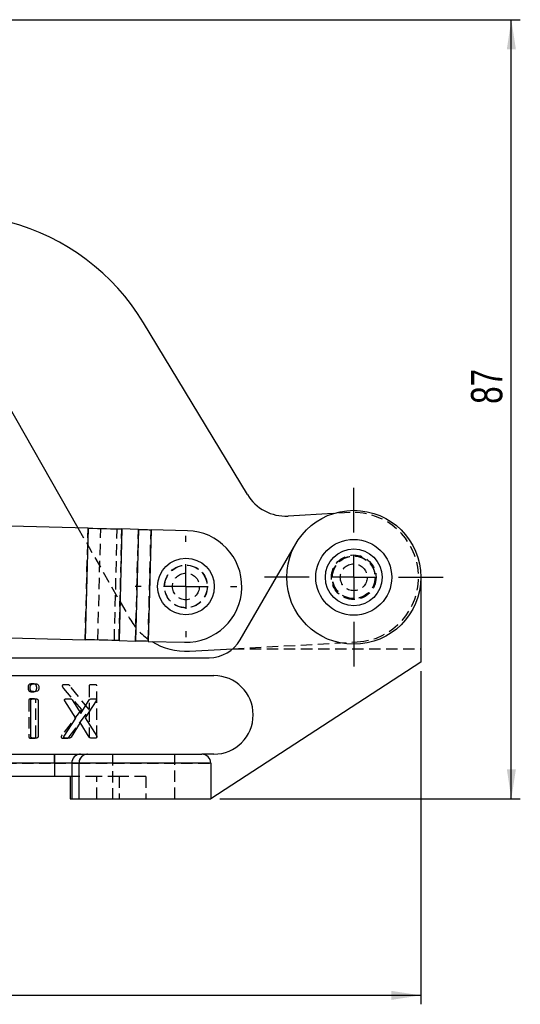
# Model space of a CAD drawing. Extents: x 28 to 393, y 15 to 279.
# Tile 15 of 18: x 159 to 215, y 158 to 269. Entities that reach past the tile are written whole.
import ezdxf

# ---------------------------------------------------------------- set-up
doc = ezdxf.new("R2010")
doc.units = 0
doc.linetypes.add('HIDDEN', pattern=[1.905, 1.27, -0.635])
doc.layers.get('0').update_dxf_attribs({"linetype": 'CONTINUOUS'})
doc.styles.add('SLDTEXTSTYLE0', font='TXT', dxfattribs={"width": 0.75})
doc.dimstyles.new('SLDDIMSTYLE1', dxfattribs={"dimtxt": 3.5, "dimasz": 3.302, "dimexe": 0, "dimexo": 0.0625, "dimgap": 0.875, "dimtad": 1, "dimdec": 0, "dimrnd": 1e-09, "dimzin": 12, "dimtxsty": 'SLDTEXTSTYLE0', "dimsah": 1, "dimcen": 0.09, "dimazin": 3, "dimtfac": 1, "dimtofl": 0, "dimtmove": 0, "dimatfit": 3, "dimtolj": 1, "dimtzin": 12})

# ---------------------------------------------------------------- blocks, each defined once
blk = doc.blocks.new('_D_1')
at = {"color": 179, "linetype": 'CONTINUOUS'}
for p, q in [((101.99, 268.72), (215.24, 268.72)), ((214.24, 181.5), (214.24, 268.72)), ((181.61, 181.5), (215.24, 181.5))]:
    blk.add_line(p, q, dxfattribs=at)
for points in [[(214.24, 268.72), (213.74, 265.42), (214.75, 265.42)], [(214.24, 181.5), (214.75, 184.8), (213.74, 184.8)]]:
    blk.add_solid(points, dxfattribs=at)
at = {"color": 179, "linetype": 'CONTINUOUS', "insert": (209.73, 225.72, 0.1), "char_height": 3.5, "attachment_point": 1, "rotation": 90, "style": 'SLDTEXTSTYLE0'}
blk.add_mtext('87', dxfattribs=at)
blk = doc.blocks.new('_D_2')
at = {"color": 179, "linetype": 'CONTINUOUS'}
for p, q in [((60.03, 200.3), (60.03, 158.5)), ((204.11, 195.8), (204.11, 158.5)), ((204.11, 159.5), (60.03, 159.5))]:
    blk.add_line(p, q, dxfattribs=at)
for points in [[(60.03, 159.5), (63.33, 158.99), (63.33, 160)], [(204.11, 159.5), (200.81, 160), (200.81, 158.99)]]:
    blk.add_solid(points, dxfattribs=at)
at = {"color": 179, "linetype": 'CONTINUOUS', "insert": (127.33, 164.01, 0.1), "char_height": 3.5, "attachment_point": 1, "style": 'SLDTEXTSTYLE0'}
blk.add_mtext('144', dxfattribs=at)
blk = doc.blocks.new('SW_CENTERMARKSYMBOL_0')
at = {"color": 0, "linetype": 'CONTINUOUS'}
for p, q in [((0, 5), (0, 10)), ((0, 0), (0, 2.5)), ((-5, 0), (-10, 0)), ((0, 0), (-2.5, 0)), ((0, 0), (0, -2.5)), ((0, 0), (2.5, 0)), ((5, 0), (10, 0)), ((0, -5), (0, -10))]:
    blk.add_line(p, q, dxfattribs=at)
blk = doc.blocks.new('SW_CENTERMARKSYMBOL_1')
at = {"color": 0, "linetype": 'CONTINUOUS'}
for p, q in [((0, 5), (0, 5.675)), ((0, 0), (0, 2.5)), ((-5, 0), (-5.675, 0)), ((0, 0), (-2.5, 0)), ((0, 0), (0, -2.5)), ((0, 0), (2.5, 0)), ((5, 0), (5.675, 0)), ((0, -5), (0, -5.675))]:
    blk.add_line(p, q, dxfattribs=at)

msp = doc.modelspace()

# ---------------------------------------------------------------- linework, layer by layer
at = {"color": 7, "linetype": 'CONTINUOUS'}
for p, q in [((184.7049, 215.5634), (173.0848, 234.804)), ((154.9061, 230.8536), (165.7494, 211.8343)), ((194.2959, 213.4312), (189.2579, 213.1557)), ((166.8893, 211.8049), (149.3015, 212.2583)), ((166.8893, 211.8049), (166.5671, 199.309)), ((170.671, 211.7074), (170.3489, 199.2115)), ((172.5177, 211.6598), (170.671, 211.7074)), ((172.5177, 211.6598), (172.1955, 199.1639)), ((173.9314, 211.6233), (173.6092, 199.1275)), ((177.9982, 211.5185), (173.9314, 211.6233)), ((183.9078, 199.2977), (190.1139, 210.0468)), ((204.109, 206.2968), (204.109, 196.7974)), ((148.9793, 199.7625), (166.5671, 199.309)), ((170.3489, 199.2115), (172.1955, 199.1639)), ((173.6092, 199.1275), (177.676, 199.0226)), ((178.2328, 198.0313), (183.0885, 198.2968)), ((134.6082, 197.2977), (180.4437, 197.2977)), ((204.109, 196.7974), (180.6082, 181.4968)), ((130.2586, 195.2977), (180.9578, 195.2977)), ((160.4923, 188.4289), (160.4923, 192.5567)), ((161.2864, 192.5567), (161.2864, 188.4289)), ((165.5046, 190.53), (164.2721, 192.4698)), ((165.1048, 192.5801), (166.0589, 191.0429)), ((166.0589, 191.0429), (167.0267, 192.5801)), ((167.7808, 192.4698), (166.5566, 190.5521)), ((164.2018, 188.5158), (165.5046, 190.53)), ((165.9982, 190.053), (164.9973, 188.4151)), ((167.0032, 188.4151), (165.9982, 190.053)), ((166.5566, 190.5521), (167.8498, 188.5158)), ((148.0773, 186.4968), (163.1391, 186.4968)), ((163.1391, 185.4968), (163.1391, 186.4968)), ((163.1391, 186.4968), (166.0369, 186.4968)), ((166.0369, 186.4968), (166.8297, 186.4968)), ((166.8297, 186.4968), (179.6082, 186.4968)), ((180.9578, 186.4968), (179.6082, 186.4968)), ((163.1391, 185.4968), (148.0773, 185.4968)), ((165.0709, 185.4968), (163.1391, 185.4968)), ((163.1391, 185.4968), (163.1391, 183.9968)), ((165.8637, 185.4968), (165.0709, 185.4968)), ((165.0709, 185.4968), (165.0709, 183.9968)), ((165.8637, 185.4968), (165.8637, 181.4968)), ((180.6082, 185.4968), (165.8637, 185.4968)), ((180.6082, 185.4968), (180.6082, 181.4968)), ((163.1391, 183.9968), (148.0773, 183.9968)), ((165.0709, 183.9968), (163.1391, 183.9968)), ((164.8665, 183.9968), (164.8665, 181.4968)), ((165.0709, 183.9968), (165.0709, 181.4968)), ((164.8665, 181.4968), (165.0709, 181.4968)), ((165.0709, 181.4968), (165.8637, 181.4968)), ((165.8637, 181.4968), (180.6082, 181.4968))]:
    msp.add_line(p, q, dxfattribs=at)
at = {"color": 7, "linetype": 'HIDDEN'}
for p, q in [((196.2133, 213.536), (194.2959, 213.4312)), ((165.7494, 211.8343), (171.5388, 201.6797)), ((166.5671, 199.309), (166.8893, 211.8049)), ((167.9809, 199.2726), (168.303, 211.7684)), ((169.8275, 199.225), (170.1496, 211.7208)), ((170.3489, 199.2115), (170.671, 211.7074)), ((172.1955, 199.1639), (172.5177, 211.6598)), ((173.6092, 199.1275), (173.9314, 211.6233)), ((183.0885, 198.2968), (197.0048, 199.0576)), ((183.0885, 198.2968), (204.109, 198.2968)), ((167.001, 191.4911), (164.8695, 194.1327)), ((167.001, 194.1327), (167.001, 191.4911)), ((167.8833, 188.4277), (167.8833, 194.1327)), ((164.1388, 193.8486), (166.1352, 191.4911)), ((160.2598, 192.5499), (160.2598, 188.4222)), ((161.0539, 188.4222), (161.0539, 192.5499)), ((166.1352, 191.4911), (163.9858, 188.6703)), ((164.7854, 188.4277), (167.001, 191.4001)), ((167.001, 191.4001), (167.001, 188.4277)), ((163.1391, 186.4968), (163.1391, 185.4968)), ((169.6082, 186.4968), (169.6082, 181.4968)), ((176.6082, 181.4968), (176.6082, 186.4968)), ((148.0773, 185.4968), (163.1391, 185.4968)), ((163.1391, 185.4968), (165.0709, 185.4968)), ((163.1391, 185.4968), (163.1391, 183.9968)), ((165.0709, 185.4968), (165.8637, 185.4968)), ((165.0709, 185.4968), (165.0709, 183.9968)), ((165.8637, 185.4968), (180.6082, 185.4968)), ((165.8637, 185.4968), (165.8637, 181.4968)), ((167.8665, 183.9968), (165.0709, 183.9968)), ((165.0709, 183.9968), (165.0709, 181.4968)), ((167.8665, 181.4968), (167.8665, 183.9968)), ((170.3582, 183.9968), (167.8665, 183.9968)), ((170.3582, 183.9968), (170.3582, 181.4968)), ((173.3582, 183.9968), (170.3582, 183.9968)), ((173.3582, 183.9968), (173.3582, 181.4968))]:
    msp.add_line(p, q, dxfattribs=at)
at = {"color": 7, "linetype": 'CONTINUOUS', "flags": 128}
for points in [[(166.8893, 211.8049), (167.4135, 211.7914), (167.9327, 211.778), (168.4418, 211.7648), (168.936, 211.7521), (169.4104, 211.7399), (169.8606, 211.7283), (170.2822, 211.7174), (170.671, 211.7074)], [(172.5177, 211.6598), (172.663, 211.656), (172.8206, 211.6519), (172.9889, 211.6476), (173.1663, 211.643), (173.351, 211.6383), (173.5414, 211.6334), (173.7354, 211.6284), (173.9314, 211.6233)], [(170.3489, 199.2115), (169.96, 199.2215), (169.5384, 199.2324), (169.0882, 199.244), (168.6138, 199.2563), (168.1196, 199.269), (167.6105, 199.2821), (167.0913, 199.2955), (166.5671, 199.309)], [(173.6092, 199.1275), (173.4133, 199.1325), (173.2192, 199.1375), (173.0289, 199.1424), (172.8441, 199.1472), (172.6668, 199.1518), (172.4985, 199.1561), (172.3409, 199.1602), (172.1955, 199.1639)]]:
    msp.add_lwpolyline(points, dxfattribs=at)
at = {"color": 7, "linetype": 'CONTINUOUS'}
for centre, radius in [((196.609, 206.2968), 7.5), ((196.609, 206.2968), 4.25), ((196.609, 206.2968), 3.175), ((177.8371, 205.2705), 3.175)]:
    msp.add_circle(centre, radius, dxfattribs=at)
at = {"color": 7, "linetype": 'HIDDEN'}
for centre, radius in [((196.609, 206.2968), 2.5), ((196.609, 206.2968), 2.4), ((196.609, 206.2968), 2.3812), ((177.8371, 205.2705), 2.4), ((177.8371, 205.2705), 2.3812), ((196.609, 206.2968), 1.5), ((177.8371, 205.2705), 1.5)]:
    msp.add_circle(centre, radius, dxfattribs=at)
at = {"color": 7, "linetype": 'CONTINUOUS'}
for centre, radius, start, end in [((151.6847, 221.8797), 25, 31.129271, 75.129271), ((188.9849, 218.1483), 5, 211.129271, 273.129271), ((177.8371, 205.2705), 6.25, 268.523121, 88.523121), ((177.8371, 205.2705), 7.25, 238.072807, 273.129271), ((180.4437, 201.2977), 4, 270, 330), ((180.9578, 190.8972), 4.4004, 270, 90), ((166.0542, 185.5136), 0.9834, 91.010189, 180.975737), ((166.847, 185.5136), 0.9834, 91.010189, 180.975737), ((179.6082, 185.4968), 1, 0, 90)]:
    msp.add_arc(centre, radius, start, end, dxfattribs=at)
at = {"color": 7, "linetype": 'HIDDEN'}
for centre, radius, start, end in [((196.609, 206.2968), 7.25, 273.129271, 93.129271), ((177.8371, 205.2705), 7.25, 209.688443, 238.072807), ((166.0542, 185.5136), 0.9834, 91.010189, 180.975737), ((166.847, 185.5136), 0.9834, 91.010189, 180.975737)]:
    msp.add_arc(centre, radius, start, end, dxfattribs=at)
for points, knots in [([(160.6527, 194.3684), (160.5819, 194.3668), (160.4413, 194.3635), (160.2405, 194.2824), (160.1764, 194.0985), (160.1732, 193.9872), (160.1715, 193.9314)], [0, 0, 0, 0, 0.2815319, 0.55868929, 0.77849462, 1, 1, 1, 1]), ([(161.1421, 193.9231), (161.1403, 193.9714), (161.1366, 194.068), (161.1019, 194.2129), (160.942, 194.368), (160.7721, 194.3682), (160.6527, 194.3684)], [0, 0, 0, 0, 0.18779665, 0.37518735, 0.5607596, 1, 1, 1, 1]), ([(164.3856, 194.2802), (164.3096, 194.2773), (164.1957, 194.2729), (164.0628, 194.2449), (164.0024, 194.1908), (163.9978, 194.1521), (163.9954, 194.1327)], [0, 0, 0, 0, 0.50112443, 0.75126846, 0.87545625, 1, 1, 1, 1]), ([(164.3856, 194.2802), (164.3096, 194.2773), (164.1957, 194.2729), (164.0628, 194.2449), (164.0024, 194.1908), (163.9978, 194.1521), (163.9954, 194.1327)], [0, 0, 0, 0, 0.50112443, 0.75126846, 0.87545625, 1, 1, 1, 1]), ([(163.9954, 194.1327), (164.0107, 194.074), (164.0381, 193.9686), (164.1079, 193.8855), (164.1388, 193.8486)], [0, 0, 0, 0, 0.55673355, 1, 1, 1, 1]), ([(164.8695, 194.1327), (164.8354, 194.1691), (164.7668, 194.2422), (164.5877, 194.2752), (164.4623, 194.2783), (164.3856, 194.2802)], [0, 0, 0, 0, 0.27786175, 0.55822951, 1, 1, 1, 1]), ([(164.8695, 194.1327), (164.8354, 194.1691), (164.7668, 194.2422), (164.5877, 194.2752), (164.4623, 194.2783), (164.3856, 194.2802)], [0, 0, 0, 0, 0.27786175, 0.55822951, 1, 1, 1, 1]), ([(167.4421, 194.2802), (167.3581, 194.2769), (167.2321, 194.2721), (167.0956, 194.2465), (167.0391, 194.2175), (167.009, 194.1861), (167.0042, 194.154), (167.001, 194.1327)], [0, 0, 0, 0, 0.50038753, 0.75066061, 0.81312924, 0.87589093, 1, 1, 1, 1]), ([(167.4421, 194.2802), (167.3581, 194.2769), (167.2321, 194.2721), (167.0956, 194.2465), (167.0391, 194.2175), (167.009, 194.1861), (167.0042, 194.154), (167.001, 194.1327)], [0, 0, 0, 0, 0.50038753, 0.75066061, 0.81312924, 0.87589093, 1, 1, 1, 1]), ([(167.8833, 194.1327), (167.8803, 194.1541), (167.8757, 194.1864), (167.8447, 194.2169), (167.7885, 194.2462), (167.6519, 194.2718), (167.526, 194.2768), (167.4421, 194.2802)], [0, 0, 0, 0, 0.12418526, 0.18681693, 0.24953204, 0.49962477, 1, 1, 1, 1]), ([(167.8833, 194.1327), (167.8803, 194.1541), (167.8757, 194.1864), (167.8447, 194.2169), (167.7885, 194.2462), (167.6519, 194.2718), (167.526, 194.2768), (167.4421, 194.2802)], [0, 0, 0, 0, 0.12418526, 0.18681693, 0.24953204, 0.49962477, 1, 1, 1, 1]), ([(160.1715, 193.9314), (160.1734, 193.883), (160.1771, 193.7864), (160.2118, 193.6416), (160.3717, 193.4864), (160.5416, 193.4862), (160.661, 193.4861)], [0, 0, 0, 0, 0.18779642, 0.37518782, 0.56076023, 1, 1, 1, 1]), ([(160.661, 193.4861), (160.7317, 193.4879), (160.8721, 193.4914), (161.0743, 193.571), (161.1357, 193.7562), (161.14, 193.8674), (161.1421, 193.9231)], [0, 0, 0, 0, 0.28157681, 0.55840488, 0.77857207, 1, 1, 1, 1]), ([(160.6596, 192.6919), (160.5823, 192.691), (160.4665, 192.6895), (160.3337, 192.6589), (160.2696, 192.6083), (160.2631, 192.5693), (160.2598, 192.5499)], [0, 0, 0, 0, 0.50151889, 0.75153244, 0.87616103, 1, 1, 1, 1]), ([(161.0539, 192.5499), (161.0514, 192.5695), (161.0465, 192.6085), (160.9834, 192.66), (160.8508, 192.6879), (160.7361, 192.6903), (160.6596, 192.6919)], [0, 0, 0, 0, 0.12452418, 0.24878862, 0.49878084, 1, 1, 1, 1]), ([(163.9858, 188.6703), (163.9571, 188.63), (163.9059, 188.5583), (163.8838, 188.4732), (163.8741, 188.436)], [0, 0, 0, 0, 0.56180858, 1, 1, 1, 1]), ([(160.2598, 188.4222), (160.2624, 188.4025), (160.2676, 188.3629), (160.3329, 188.3127), (160.4658, 188.2822), (160.582, 188.281), (160.6596, 188.2802)], [0, 0, 0, 0, 0.123977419, 0.248744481, 0.498791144, 1, 1, 1, 1]), ([(160.6596, 188.2802), (160.7363, 188.2817), (160.8514, 188.2841), (160.9843, 188.3114), (161.0482, 188.3629), (161.052, 188.4024), (161.0539, 188.4222)], [0, 0, 0, 0, 0.50096341, 0.75096344, 0.87530715, 1, 1, 1, 1]), ([(163.8741, 188.436), (163.8761, 188.4154), (163.88, 188.3745), (163.9413, 188.3145), (164.0836, 188.2875), (164.2036, 188.2831), (164.2836, 188.2802)], [0, 0, 0, 0, 0.124697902, 0.248524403, 0.498993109, 1, 1, 1, 1]), ([(164.2836, 188.2802), (164.3855, 188.2794), (164.5273, 188.2783), (164.708, 188.3326), (164.7596, 188.396), (164.7854, 188.4277)], [0, 0, 0, 0, 0.56065648, 0.78023883, 1, 1, 1, 1])]:
    msp.add_open_spline(points, degree=3, knots=knots, dxfattribs=at)
at = {"color": 7, "linetype": 'CONTINUOUS'}
for points, knots in [([(160.4041, 193.9298), (160.4059, 193.9782), (160.4096, 194.0748), (160.4443, 194.2196), (160.6042, 194.3747), (160.7741, 194.375), (160.8935, 194.3751)], [0, 0, 0, 0, 0.18779657, 0.37518719, 0.56075979, 1, 1, 1, 1]), ([(160.8935, 194.3751), (160.9644, 194.3735), (161.1049, 194.3703), (161.3057, 194.2891), (161.3698, 194.1053), (161.373, 193.994), (161.3747, 193.9381)], [0, 0, 0, 0, 0.28153146, 0.55868902, 0.77849449, 1, 1, 1, 1]), ([(160.8852, 193.4928), (160.8145, 193.4946), (160.6742, 193.4982), (160.4719, 193.5778), (160.4105, 193.7629), (160.4062, 193.8741), (160.4041, 193.9298)], [0, 0, 0, 0, 0.28157741, 0.55840602, 0.77857208, 1, 1, 1, 1]), ([(161.3747, 193.9381), (161.3728, 193.8898), (161.3691, 193.7932), (161.3344, 193.6483), (161.1745, 193.4932), (161.0046, 193.493), (160.8852, 193.4928)], [0, 0, 0, 0, 0.18779646, 0.37518813, 0.56076062, 1, 1, 1, 1]), ([(160.4923, 192.5567), (160.4948, 192.5762), (160.4998, 192.6152), (160.5628, 192.6668), (160.6954, 192.6946), (160.8101, 192.697), (160.8866, 192.6987)], [0, 0, 0, 0, 0.12452421, 0.24878942, 0.49878073, 1, 1, 1, 1]), ([(160.8866, 192.6987), (160.9639, 192.6977), (161.0797, 192.6963), (161.2126, 192.6656), (161.2766, 192.615), (161.2832, 192.5761), (161.2864, 192.5567)], [0, 0, 0, 0, 0.50151788, 0.75153129, 0.87615962, 1, 1, 1, 1]), ([(164.2721, 192.4698), (164.2601, 192.4908), (164.2361, 192.5324), (164.2262, 192.6052), (164.2704, 192.6532), (164.3381, 192.6814), (164.4662, 192.6967), (164.5756, 192.6979), (164.6485, 192.6987)], [0, 0, 0, 0, 0.12532403, 0.24904751, 0.34230937, 0.43637258, 0.62418555, 1, 1, 1, 1]), ([(164.6485, 192.6987), (164.7395, 192.6977), (164.8661, 192.6963), (165.0368, 192.6692), (165.0822, 192.6097), (165.1048, 192.5801)], [0, 0, 0, 0, 0.561456, 0.78156105, 1, 1, 1, 1]), ([(167.0267, 192.5801), (167.055, 192.6126), (167.1118, 192.6778), (167.268, 192.6967), (167.3749, 192.6979), (167.4403, 192.6987)], [0, 0, 0, 0, 0.27755303, 0.55809336, 1, 1, 1, 1]), ([(167.4403, 192.6987), (167.5103, 192.6973), (167.6153, 192.6952), (167.7387, 192.6809), (167.7951, 192.6536), (167.8201, 192.6275), (167.8315, 192.5867), (167.8141, 192.531), (167.7919, 192.4902), (167.7808, 192.4698)], [0, 0, 0, 0, 0.37496728, 0.56219054, 0.65658013, 0.7035, 0.75023494, 0.87496897, 1, 1, 1, 1]), ([(164.5423, 188.2869), (164.4729, 188.2871), (164.3688, 188.2875), (164.2489, 188.31), (164.1851, 188.3393), (164.1499, 188.3907), (164.1657, 188.4575), (164.1897, 188.4963), (164.2018, 188.5158)], [0, 0, 0, 0, 0.37575445, 0.56354585, 0.65755112, 0.75048847, 0.87470816, 1, 1, 1, 1]), ([(167.8498, 188.5158), (167.8613, 188.4949), (167.8842, 188.4534), (167.892, 188.3809), (167.8462, 188.3356), (167.7791, 188.309), (167.6538, 188.2875), (167.5455, 188.2872), (167.4734, 188.2869)], [0, 0, 0, 0, 0.12537017, 0.24894919, 0.34224082, 0.43629967, 0.62414472, 1, 1, 1, 1]), ([(160.8866, 188.2869), (160.8099, 188.2885), (160.6948, 188.2908), (160.562, 188.3181), (160.498, 188.3697), (160.4942, 188.4091), (160.4923, 188.4289)], [0, 0, 0, 0, 0.50096336, 0.75096207, 0.87530718, 1, 1, 1, 1]), ([(161.2864, 188.4289), (161.2838, 188.4092), (161.2786, 188.3697), (161.2133, 188.3194), (161.0804, 188.2889), (160.9642, 188.2877), (160.8866, 188.2869)], [0, 0, 0, 0, 0.12397827, 0.24874521, 0.49879163, 1, 1, 1, 1]), ([(164.9973, 188.4151), (164.9667, 188.3789), (164.9051, 188.3059), (164.7317, 188.2914), (164.6142, 188.2886), (164.5423, 188.2869)], [0, 0, 0, 0, 0.27621114, 0.55739562, 1, 1, 1, 1]), ([(167.4734, 188.2869), (167.3789, 188.2874), (167.2475, 188.288), (167.0727, 188.3229), (167.0264, 188.3845), (167.0032, 188.4151)], [0, 0, 0, 0, 0.56190954, 0.78169601, 1, 1, 1, 1])]:
    msp.add_open_spline(points, degree=3, knots=knots, dxfattribs=at)

# ---------------------------------------------------------------- block references
at = {"color": 179, "linetype": 'CONTINUOUS'}
for name, p in [('SW_CENTERMARKSYMBOL_0', (196.609, 206.2968)), ('SW_CENTERMARKSYMBOL_1', (177.8371, 205.2705))]:
    msp.add_blockref(name, p, dxfattribs=at)

# ---------------------------------------------------------------- dimensions: what is measured, and where the dimension line sits
dim = msp.add_linear_dim(base=(214.244, 268.722), p1=(180.6082, 181.4968), p2=(100.9878, 268.722), angle=90, dimstyle='SLDDIMSTYLE1', dxfattribs=at)
dim.commit()
dim.dimension.update_dxf_attribs({"geometry": '_D_1', "text_midpoint": (214.244, 229.7329), "dimtype": 160})
dim = msp.add_linear_dim(base=(60.0315, 159.4968), p1=(204.109, 196.7974), p2=(60.0315, 201.2968), dimstyle='SLDDIMSTYLE1', dxfattribs=at)
dim.commit()
dim.dimension.update_dxf_attribs({"geometry": '_D_2', "text_midpoint": (132.6267, 159.4968), "dimtype": 160})

doc.saveas('drawing.dxf')
